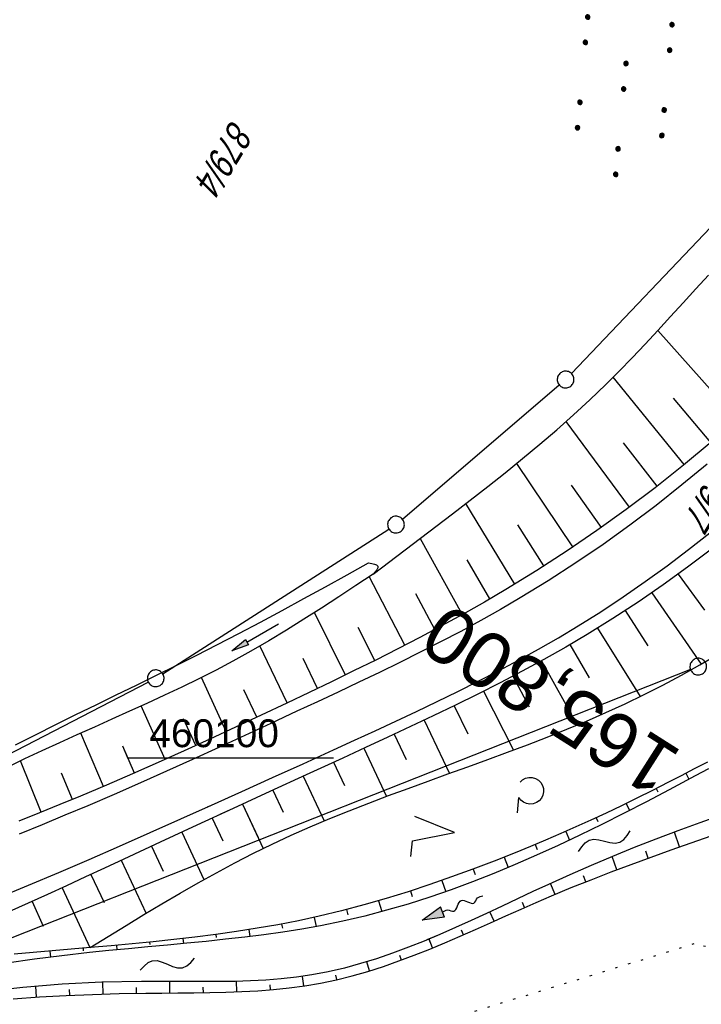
# Model space of a CAD drawing. Extents: x 509054 to 510069, y 459212 to 460305.
# Tile 48 of 66: x 509633 to 509694, y 460078 to 460166. Entities that reach past the tile are written whole.
import ezdxf
from ezdxf.enums import TextEntityAlignment as Align

# ---------------------------------------------------------------- set-up
doc = ezdxf.new("R2010")
doc.units = 0
doc.header["$LTSCALE"] = 10
doc.header["$MEASUREMENT"] = 0
for name, pattern in [('AUSGEZOGEN', [0]), ('LT00', [0]), ('LT17', [0.15, 0.1, -0.05]), ('PUNKTX2_STR', [0.6, 0.1, -0.5])]:
    doc.linetypes.add(name, pattern=pattern)
doc.layers.get('0').update_dxf_attribs({"linetype": 'LT00'})
for name, color, linetype in [('--EK_FBR', 1, 'LT00'), ('--EK_ST-93-1', 30, 'LT17'), ('--FLIEßRICHTPFEIL', 180, 'Continuous'), ('--WASSER_GRENZE', 180, 'PUNKTX2_STR'), ('--WASSER_NUTZUNG', 180, 'Continuous'), ('DFK_FLUR_NR', 250, 'LT00'), ('DFK_GZPKT', 250, 'LT00'), ('DFK_KATASTER', 250, 'LT00'), ('DFK_NUTZUNG', 250, 'LT00'), ('PFEIL', 140, 'AUSGEZOGEN'), ('V109_AFBR_BAB', 250, 'LT00'), ('V109_BOESCH', 250, 'LT00'), ('V109_BOSCHUNG', 250, 'LT00'), ('V109_GRABEN', 250, 'LT00'), ('V109_RASTER', 250, 'LT00'), ('V110_AFBR_BAB', 250, 'LT00'), ('V110_BOESCH', 250, 'LT00'), ('V110_BOSCHUNG', 250, 'LT00'), ('V110_GRABEN', 250, 'LT00')]:
    doc.layers.add(name, color=color, linetype=linetype)
doc.styles.add('Beschrift', font='ARIAL.TTF')
doc.styles.get("Standard").update_dxf_attribs({"font": 'ARIAL.TTF'})

# ---------------------------------------------------------------- blocks, each defined once
blk = doc.blocks.new('SYMB7010')
at = {"color": 0, "linetype": 'ByBlock'}
for points in [[(-0.031408, 0.499213), (-0.093728, 0.49134), (-0.15457, 0.475719), (-0.212975, 0.452595), (-0.268021, 0.422333), (-0.31884, 0.385411), (-0.36463, 0.342411), (-0.40467, 0.29401), (-0.438329, 0.240973), (-0.465074, 0.184136), (-0.484486, 0.124395), (-0.496256, 0.062692), (-0.5002, 0)], [(-0.5002, 0), (-0.496256, -0.062692), (-0.484486, -0.124395), (-0.465075, -0.184136), (-0.438329, -0.240973), (-0.404671, -0.29401), (-0.36463, -0.342411), (-0.31884, -0.385411), (-0.268021, -0.422333), (-0.212975, -0.452595), (-0.154571, -0.475719), (-0.093728, -0.49134), (-0.031408, -0.499213), (0.031408, -0.499213)], [(0.5002, 0), (0.496256, 0.062692), (0.484485, 0.124395), (0.465074, 0.184136), (0.438329, 0.240973), (0.40467, 0.29401), (0.36463, 0.342411), (0.31884, 0.385411), (0.268021, 0.422333), (0.212975, 0.452595), (0.15457, 0.475719), (0.093728, 0.49134), (0.031408, 0.499213), (-0.031408, 0.499213)], [(0.031408, -0.499213), (0.093728, -0.491341), (0.15457, -0.475719), (0.212975, -0.452595), (0.268021, -0.422333), (0.31884, -0.385411), (0.36463, -0.342411), (0.404671, -0.294011), (0.438329, -0.240974), (0.465075, -0.184136), (0.484486, -0.124395), (0.496256, -0.062692), (0.500201, 0)]]:
    blk.add_lwpolyline(points, dxfattribs=at)
blk = doc.blocks.new('SYMB7222')
at = {"color": 0, "linetype": 'ByBlock'}
blk.add_line((0, 0.185), (-0.11, -0.185), dxfattribs=at)
blk.add_lwpolyline([(0.25, -0.185), (0.11, -0.185), (0, 0.185)], dxfattribs=at)
blk = doc.blocks.new('SYMB7212')
at = {"color": 0, "linetype": 'ByBlock'}
blk.add_line((0.07, -0.1), (0.21, -0.1), dxfattribs=at)
for points in [[(-0.119836, 0.00627), (-0.114449, 0.036077), (-0.101769, 0.063585), (-0.082606, 0.087042), (-0.05818, 0.104953), (-0.030047, 0.116177), (0, 0.12)], [(0, 0.12), (0.030047, 0.116177), (0.05818, 0.104953), (0.082606, 0.087041), (0.101769, 0.063585), (0.114449, 0.036077), (0.119836, 0.00627)], [(-0.068816, -0.098308), (-0.091239, -0.077945), (-0.107849, -0.052617), (-0.117589, -0.023936), (-0.119836, 0.00627)], [(0.119836, 0.00627), (0.117589, -0.023936), (0.107849, -0.052617), (0.091239, -0.077945), (0.068816, -0.098308)]]:
    blk.add_lwpolyline(points, dxfattribs=at)
blk = doc.blocks.new('SYMB7110')
at = {"color": 0, "linetype": 'ByBlock'}
for p, q in [((-0.515, 0.392919), (-0.515, 0.367081)), ((-0.51, 0.362895), (-0.51, 0.397105)), ((-0.505, 0.399164), (-0.505, 0.360836)), ((-0.5, 0.360204), (-0.5, 0.399796)), ((-0.495, 0.399164), (-0.495, 0.360836)), ((-0.49, 0.362895), (-0.49, 0.397105)), ((-0.485, 0.392919), (-0.485, 0.367081)), ((-0.48, 0.379874), (-0.48, 0.380145)), ((-0.285, 0.392919), (-0.285, 0.367081)), ((-0.28, 0.362895), (-0.28, 0.397105)), ((-0.275, 0.399164), (-0.275, 0.360836)), ((-0.27, 0.360204), (-0.27, 0.399796)), ((-0.265, 0.399164), (-0.265, 0.360836)), ((-0.26, 0.362895), (-0.26, 0.397105)), ((-0.255, 0.392919), (-0.255, 0.367081)), ((-0.25, 0.379874), (-0.25, 0.380146)), ((0.255, 0.392919), (0.255, 0.367081)), ((0.26, 0.362895), (0.26, 0.397105)), ((0.265, 0.399164), (0.265, 0.360836)), ((0.27, 0.360204), (0.27, 0.399796)), ((0.275, 0.399164), (0.275, 0.360836)), ((0.28, 0.362895), (0.28, 0.397105)), ((0.285, 0.392919), (0.285, 0.367081)), ((0.29, 0.379874), (0.29, 0.380145)), ((0.485, 0.392919), (0.485, 0.367081)), ((0.49, 0.362895), (0.49, 0.397105)), ((0.495, 0.399164), (0.495, 0.360836)), ((0.5, 0.360204), (0.5, 0.399796)), ((0.505, 0.399164), (0.505, 0.360836)), ((0.51, 0.362895), (0.51, 0.397105)), ((0.515, 0.392919), (0.515, 0.367081)), ((0.52, 0.379874), (0.52, 0.380146)), ((-0.9, 0.012919), (-0.9, -0.012919)), ((-0.895, -0.017106), (-0.895, 0.017105)), ((-0.89, 0.019164), (-0.89, -0.019164)), ((-0.885, -0.019797), (-0.885, 0.019796)), ((-0.88, 0.019164), (-0.88, -0.019164)), ((-0.875, -0.017106), (-0.875, 0.017105)), ((-0.87, 0.012919), (-0.87, -0.012919)), ((-0.865, -0.000126), (-0.865, 0.000145)), ((-0.67, 0.012919), (-0.67, -0.012919)), ((-0.665, -0.017106), (-0.665, 0.017105)), ((-0.66, 0.019164), (-0.66, -0.019164)), ((-0.655, -0.019797), (-0.655, 0.019796)), ((-0.65, 0.019164), (-0.65, -0.019164)), ((-0.645, -0.017106), (-0.645, 0.017105)), ((-0.64, 0.012919), (-0.64, -0.012919)), ((-0.635, -0.000126), (-0.635, 0.000145)), ((-0.13, 0.012919), (-0.13, -0.012919)), ((-0.125, -0.017105), (-0.125, 0.017105)), ((-0.12, 0.019164), (-0.12, -0.019164)), ((-0.115, -0.019796), (-0.115, 0.019796)), ((-0.11, 0.019164), (-0.11, -0.019164)), ((-0.105, -0.017105), (-0.105, 0.017105)), ((-0.1, 0.012919), (-0.1, -0.012919)), ((-0.095, -0.000126), (-0.095, 0.000146)), ((0.1, 0.012919), (0.1, -0.012919)), ((0.105, -0.017105), (0.105, 0.017105)), ((0.11, 0.019164), (0.11, -0.019164)), ((0.115, -0.019796), (0.115, 0.019796)), ((0.12, 0.019164), (0.12, -0.019164)), ((0.125, -0.017105), (0.125, 0.017105)), ((0.13, 0.012919), (0.13, -0.012919)), ((0.135, -0.000126), (0.135, 0.000146)), ((0.64, 0.012919), (0.64, -0.012919)), ((0.645, -0.017105), (0.645, 0.017105)), ((0.65, 0.019164), (0.65, -0.019164)), ((0.655, -0.019796), (0.655, 0.019796)), ((0.66, 0.019164), (0.66, -0.019164)), ((0.665, -0.017105), (0.665, 0.017105)), ((0.67, 0.012919), (0.67, -0.012919)), ((0.675, -0.000126), (0.675, 0.000146)), ((0.87, 0.012919), (0.87, -0.012919)), ((0.875, -0.017105), (0.875, 0.017105)), ((0.88, 0.019164), (0.88, -0.019164)), ((0.885, -0.019796), (0.885, 0.019796)), ((0.89, 0.019164), (0.89, -0.019164)), ((0.895, -0.017105), (0.895, 0.017105)), ((0.9, 0.012919), (0.9, -0.012919)), ((0.905, -0.000126), (0.905, 0.000146)), ((-0.515, -0.367081), (-0.515, -0.392919)), ((-0.51, -0.397105), (-0.51, -0.362895)), ((-0.505, -0.360836), (-0.505, -0.399164)), ((-0.5, -0.399796), (-0.5, -0.360204)), ((-0.495, -0.360836), (-0.495, -0.399164)), ((-0.49, -0.397106), (-0.49, -0.362895)), ((-0.485, -0.367081), (-0.485, -0.392919)), ((-0.48, -0.380126), (-0.48, -0.379855)), ((-0.285, -0.367081), (-0.285, -0.392919)), ((-0.28, -0.397105), (-0.28, -0.362895)), ((-0.275, -0.360836), (-0.275, -0.399164)), ((-0.27, -0.399796), (-0.27, -0.360204)), ((-0.265, -0.360836), (-0.265, -0.399164)), ((-0.26, -0.397105), (-0.26, -0.362895)), ((-0.255, -0.367081), (-0.255, -0.392919)), ((-0.25, -0.380126), (-0.25, -0.379855)), ((0.255, -0.367081), (0.255, -0.392919)), ((0.26, -0.397105), (0.26, -0.362895)), ((0.265, -0.360836), (0.265, -0.399164)), ((0.27, -0.399796), (0.27, -0.360204)), ((0.275, -0.360836), (0.275, -0.399164)), ((0.28, -0.397105), (0.28, -0.362895)), ((0.285, -0.367081), (0.285, -0.392919)), ((0.29, -0.380126), (0.29, -0.379855)), ((0.485, -0.367081), (0.485, -0.392919)), ((0.49, -0.397105), (0.49, -0.362895)), ((0.495, -0.360836), (0.495, -0.399164)), ((0.5, -0.399796), (0.5, -0.360204)), ((0.505, -0.360836), (0.505, -0.399164)), ((0.51, -0.397105), (0.51, -0.362895)), ((0.515, -0.367081), (0.515, -0.392919)), ((0.52, -0.380126), (0.52, -0.379855))]:
    blk.add_line(p, q, dxfattribs=at)
for points in [[(-0.48, 0.38), (-0.481981, 0.388678), (-0.48753, 0.395637), (-0.49555, 0.399499), (-0.50445, 0.399499), (-0.51247, 0.395637), (-0.518019, 0.388678), (-0.52, 0.38), (-0.518019, 0.371322), (-0.51247, 0.364363), (-0.50445, 0.360501), (-0.49555, 0.360501), (-0.48753, 0.364363), (-0.481981, 0.371322), (-0.48, 0.38)], [(-0.25, 0.38), (-0.251981, 0.388678), (-0.25753, 0.395637), (-0.26555, 0.399499), (-0.27445, 0.399499), (-0.28247, 0.395637), (-0.288019, 0.388678), (-0.29, 0.38), (-0.288019, 0.371322), (-0.28247, 0.364363), (-0.27445, 0.360501), (-0.26555, 0.360501), (-0.25753, 0.364363), (-0.251981, 0.371322), (-0.25, 0.38)], [(0.29, 0.38), (0.288019, 0.388678), (0.28247, 0.395637), (0.27445, 0.399499), (0.26555, 0.399499), (0.25753, 0.395637), (0.251981, 0.388678), (0.25, 0.38), (0.251981, 0.371322), (0.25753, 0.364363), (0.26555, 0.360501), (0.27445, 0.360501), (0.28247, 0.364363), (0.288019, 0.371322), (0.29, 0.38)], [(0.52, 0.38), (0.518019, 0.388678), (0.51247, 0.395637), (0.50445, 0.399499), (0.495549, 0.399499), (0.48753, 0.395637), (0.481981, 0.388678), (0.48, 0.38), (0.481981, 0.371322), (0.48753, 0.364363), (0.495549, 0.360501), (0.50445, 0.360501), (0.51247, 0.364363), (0.518019, 0.371322), (0.52, 0.38)], [(-0.865, 0), (-0.866981, 0.008678), (-0.87253, 0.015637), (-0.88055, 0.019498), (-0.88945, 0.019498), (-0.89747, 0.015637), (-0.903019, 0.008678), (-0.905, 0)], [(-0.905, 0), (-0.903019, -0.008678), (-0.89747, -0.015637), (-0.88945, -0.019499), (-0.88055, -0.019499), (-0.87253, -0.015637), (-0.866981, -0.008678), (-0.865, 0)], [(-0.635, 0), (-0.636981, 0.008678), (-0.64253, 0.015637), (-0.65055, 0.019498), (-0.65945, 0.019498), (-0.66747, 0.015637), (-0.673019, 0.008678), (-0.675, 0)], [(-0.675, 0), (-0.673019, -0.008678), (-0.66747, -0.015637), (-0.65945, -0.019499), (-0.65055, -0.019499), (-0.64253, -0.015637), (-0.636981, -0.008678), (-0.635, 0)], [(-0.095, 0), (-0.096981, 0.008678), (-0.10253, 0.015637), (-0.11055, 0.019499), (-0.11945, 0.019499), (-0.12747, 0.015637), (-0.133019, 0.008678), (-0.135, 0)], [(-0.135, 0), (-0.133019, -0.008678), (-0.12747, -0.015637), (-0.11945, -0.019499), (-0.11055, -0.019499), (-0.10253, -0.015637), (-0.096981, -0.008678), (-0.095, 0)], [(0.135, 0), (0.133019, 0.008678), (0.12747, 0.015637), (0.11945, 0.019499), (0.11055, 0.019499), (0.10253, 0.015637), (0.096981, 0.008678), (0.095, 0)], [(0.095, 0), (0.096981, -0.008678), (0.10253, -0.015637), (0.11055, -0.019499), (0.11945, -0.019499), (0.12747, -0.015637), (0.133019, -0.008678), (0.135, 0)], [(0.675, 0), (0.673019, 0.008678), (0.66747, 0.015637), (0.65945, 0.019499), (0.65055, 0.019499), (0.64253, 0.015637), (0.636981, 0.008678), (0.635, 0)], [(0.635, 0), (0.636981, -0.008678), (0.64253, -0.015637), (0.65055, -0.019499), (0.65945, -0.019499), (0.66747, -0.015637), (0.673019, -0.008678), (0.675, 0)], [(0.905, 0), (0.903019, 0.008678), (0.89747, 0.015637), (0.88945, 0.019499), (0.88055, 0.019499), (0.87253, 0.015637), (0.866981, 0.008678), (0.865, 0)], [(0.865, 0), (0.866981, -0.008678), (0.87253, -0.015637), (0.88055, -0.019499), (0.88945, -0.019499), (0.89747, -0.015637), (0.903019, -0.008678), (0.905, 0)], [(-0.48, -0.38), (-0.481981, -0.371322), (-0.48753, -0.364363), (-0.49555, -0.360501), (-0.50445, -0.360501), (-0.51247, -0.364363), (-0.518019, -0.371322), (-0.52, -0.38), (-0.518019, -0.388678), (-0.51247, -0.395637), (-0.50445, -0.399499), (-0.49555, -0.399499), (-0.48753, -0.395637), (-0.481981, -0.388678), (-0.48, -0.38)], [(-0.25, -0.38), (-0.251981, -0.371322), (-0.25753, -0.364363), (-0.26555, -0.360501), (-0.27445, -0.360501), (-0.28247, -0.364363), (-0.288019, -0.371322), (-0.29, -0.38), (-0.288019, -0.388678), (-0.28247, -0.395637), (-0.27445, -0.399499), (-0.26555, -0.399499), (-0.25753, -0.395637), (-0.251981, -0.388678), (-0.25, -0.38)], [(0.29, -0.38), (0.288019, -0.371322), (0.28247, -0.364363), (0.27445, -0.360501), (0.26555, -0.360501), (0.25753, -0.364363), (0.251981, -0.371322), (0.25, -0.38), (0.251981, -0.388678), (0.25753, -0.395637), (0.26555, -0.399499), (0.27445, -0.399499), (0.28247, -0.395637), (0.288019, -0.388678), (0.29, -0.38)], [(0.52, -0.38), (0.518019, -0.371322), (0.51247, -0.364363), (0.50445, -0.360501), (0.495549, -0.360501), (0.48753, -0.364363), (0.481981, -0.371322), (0.48, -0.38), (0.481981, -0.388678), (0.48753, -0.395637), (0.495549, -0.399499), (0.50445, -0.399499), (0.51247, -0.395637), (0.518019, -0.388678), (0.52, -0.38)]]:
    blk.add_lwpolyline(points, dxfattribs=at)
blk = doc.blocks.new('FLIEßRICHTPFEIL')
at = {"layer": '--FLIEßRICHTPFEIL'}
blk.add_hatch(color=256, dxfattribs=at).paths.add_polyline_path([(-1.95, 0.4875), (-1.95, -0.4875), (0, 0)])
for p, q in [((-1.95, 0.4875), (-1.95, -0.4875)), ((-1.95, 0.4875), (0, 0)), ((0, 0), (-1.95, -0.4875))]:
    blk.add_line(p, q, dxfattribs=at)
at = {"layer": '--FLIEßRICHTPFEIL', "start_tangent": (-1, 0), "end_tangent": (-1, 0)}
blk.add_spline([(-1.95, 0), (-2.4375, 0), (-2.925, 0.325), (-3.4125, 0), (-3.9, -0.325), (-4.3875, 0), (-4.875, 0.325), (-5.3625, 0), (-5.85, 0)], degree=3, dxfattribs=at)
blk = doc.blocks.new('SYMB7251')
at = {"color": 0, "linetype": 'ByBlock'}
for points in [[(-0.25, 0), (-0.208333, 0.028889), (-0.166667, 0.051111), (-0.125, 0.06), (-0.083333, 0.051111), (-0.041667, 0.028889), (0, 0)], [(0, 0), (0.041667, -0.028889), (0.083333, -0.051111), (0.125, -0.06), (0.166667, -0.051111), (0.208333, -0.028889), (0.25, 0)]]:
    blk.add_lwpolyline(points, dxfattribs=at)
blk = doc.blocks.new('Pfreil3')
at = {"layer": 'PFEIL'}
blk.add_hatch(color=256, dxfattribs=at).paths.add_polyline_path([(-1.549, 0.273), (-1.549, -0.273), (0, 0)])
for p, q in [((-1.549, 0), (-4.831, 0)), ((-1.549, -0.273), (-1.549, 0.273)), ((-1.549, 0.273), (0, 0)), ((0, 0), (-1.549, -0.273))]:
    blk.add_line(p, q, dxfattribs=at)

msp = doc.modelspace()

# ---------------------------------------------------------------- linework, layer by layer
at = {"layer": '--EK_FBR'}
for points in [[(509694.855, 460126.437), (509692.58, 460124.555), (509690.263, 460122.723), (509687.905, 460120.944), (509685.507, 460119.221), (509683.07, 460117.556), (509680.593, 460115.953), (509678.079, 460114.413), (509676.312, 460113.383), (509674.529, 460112.382), (509672.732, 460111.407), (509670.921, 460110.457), (509669.098, 460109.526), (509667.266, 460108.614), (509665.426, 460107.717), (509663.58, 460106.832), (509661.728, 460105.957), (509659.874, 460105.088), (509658.018, 460104.222), (509655.682, 460103.136), (509653.345, 460102.052), (509651.006, 460100.975), (509648.664, 460099.905), (509646.318, 460098.844), (509643.968, 460097.796), (509641.611, 460096.762), (509639.248, 460095.744), (509637.202, 460094.879), (509635.151, 460094.025), (509633.097, 460093.179)], [(509694.855, 460126.437), (509692.58, 460124.555), (509690.263, 460122.723), (509687.905, 460120.944), (509685.507, 460119.221), (509683.07, 460117.556), (509680.593, 460115.953), (509678.079, 460114.413), (509676.312, 460113.383), (509674.529, 460112.382), (509672.731, 460111.407), (509670.921, 460110.457), (509669.098, 460109.526), (509667.266, 460108.614), (509665.426, 460107.717), (509663.58, 460106.832), (509661.728, 460105.957), (509659.874, 460105.088), (509658.018, 460104.222), (509655.682, 460103.136), (509653.345, 460102.052), (509651.006, 460100.975), (509648.664, 460099.905), (509646.318, 460098.845), (509645.391, 460098.431)], [(509631.169, 460087.457), (509633.914, 460088.594), (509636.65, 460089.751), (509639.378, 460090.924), (509642.1, 460092.112), (509644.853, 460093.327), (509647.602, 460094.552), (509650.347, 460095.785), (509653.09, 460097.025), (509655.832, 460098.27), (509658.572, 460099.519), (509661.314, 460100.77), (509663.181, 460101.623), (509665.047, 460102.479), (509666.91, 460103.342), (509668.769, 460104.214), (509670.621, 460105.098), (509672.465, 460105.998), (509674.299, 460106.916), (509676.122, 460107.856), (509677.931, 460108.819), (509679.725, 460109.811), (509681.503, 460110.832), (509683.262, 460111.887), (509685.303, 460113.173), (509687.317, 460114.505), (509689.302, 460115.882), (509691.259, 460117.3), (509693.188, 460118.755), (509695.088, 460120.245)], [(509650.003, 460095.63), (509650.347, 460095.785), (509653.09, 460097.025), (509655.831, 460098.27), (509658.572, 460099.519), (509661.314, 460100.77), (509663.181, 460101.623), (509665.047, 460102.479), (509666.91, 460103.342), (509668.769, 460104.214), (509670.621, 460105.098), (509672.465, 460105.998), (509674.299, 460106.916), (509676.122, 460107.856), (509677.931, 460108.819), (509679.725, 460109.811), (509681.503, 460110.832), (509683.262, 460111.887), (509685.303, 460113.173), (509687.317, 460114.505), (509689.302, 460115.882), (509691.259, 460117.3), (509693.187, 460118.755), (509695.088, 460120.245)]]:
    msp.add_lwpolyline(points, dxfattribs=at)
at = {"layer": '--WASSER_GRENZE', "ltscale": 0.2}
for p, q in [((509693.67, 460083.32), (509659.88, 460072.919)), ((509695.89, 460082.84), (509693.67, 460083.32))]:
    msp.add_line(p, q, dxfattribs=at)
at = {"layer": 'DFK_KATASTER'}
for p, q in [((509682.667, 460134.573), (509700.513, 460153.346)), ((509667.49, 460121.487), (509681.58, 460133.542)), ((509645.982, 460107.594), (509666.289, 460120.595)), ((509693.363, 460107.964), (509628.918, 460082.495)), ((509604.906, 460086.264), (509644.684, 460106.844))]:
    msp.add_line(p, q, dxfattribs=at)
at = {"layer": 'V109_AFBR_BAB'}
for points in [[(509694.855, 460126.437), (509692.58, 460124.555), (509690.263, 460122.723), (509687.905, 460120.944), (509685.507, 460119.221), (509683.07, 460117.556), (509680.593, 460115.953), (509678.079, 460114.413), (509676.312, 460113.383), (509674.529, 460112.382), (509672.731, 460111.407), (509670.921, 460110.457), (509669.098, 460109.526), (509667.266, 460108.614), (509665.426, 460107.717), (509663.58, 460106.832), (509661.728, 460105.957), (509659.874, 460105.088), (509658.018, 460104.222), (509655.682, 460103.136), (509653.345, 460102.052), (509651.006, 460100.975), (509648.664, 460099.905), (509646.318, 460098.845), (509645.391, 460098.431)], [(509650.003, 460095.63), (509650.347, 460095.785), (509653.09, 460097.025), (509655.831, 460098.27), (509658.572, 460099.519), (509661.314, 460100.77), (509663.181, 460101.623), (509665.047, 460102.479), (509666.91, 460103.342), (509668.769, 460104.214), (509670.621, 460105.098), (509672.465, 460105.998), (509674.299, 460106.916), (509676.122, 460107.856), (509677.931, 460108.819), (509679.725, 460109.811), (509681.503, 460110.832), (509683.262, 460111.887), (509685.303, 460113.173), (509687.317, 460114.505), (509689.302, 460115.882), (509691.259, 460117.3), (509693.187, 460118.755), (509695.088, 460120.245)]]:
    msp.add_lwpolyline(points, dxfattribs=at)
at = {"layer": 'V109_BOESCH'}
for points in [[(509664.872, 460116.54), (509671.993, 460121.961), (509673.583, 460123.18), (509675.164, 460124.412), (509676.734, 460125.66), (509678.29, 460126.926), (509679.829, 460128.211), (509681.348, 460129.519), (509682.844, 460130.85), (509684.316, 460132.208), (509685.76, 460133.595), (509686.951, 460134.783), (509688.124, 460135.99), (509689.282, 460137.211), (509690.429, 460138.444), (509691.569, 460139.683), (509692.705, 460140.927), (509693.84, 460142.172), (509694.979, 460143.413)], [(509695.229, 460128.411), (509692.732, 460126.332), (509690.187, 460124.313), (509687.594, 460122.354), (509684.955, 460120.458), (509682.274, 460118.626), (509679.55, 460116.86), (509676.786, 460115.163), (509674.875, 460114.042), (509672.947, 460112.952), (509671.005, 460111.888), (509669.049, 460110.848), (509667.081, 460109.83), (509665.103, 460108.831), (509663.117, 460107.847), (509661.123, 460106.875), (509659.123, 460105.914), (509657.119, 460104.96), (509654.818, 460103.872), (509652.513, 460102.792), (509650.204, 460101.722), (509647.89, 460100.664), (509645.573, 460099.622), (509644.333, 460099.074)], [(509695.247, 460118.803), (509693.09, 460117.165), (509690.893, 460115.576), (509688.658, 460114.039), (509686.387, 460112.556), (509684.083, 460111.129), (509682.154, 460109.991), (509680.206, 460108.89), (509678.241, 460107.821), (509676.26, 460106.782), (509674.267, 460105.768), (509672.263, 460104.777), (509670.249, 460103.804), (509668.228, 460102.846), (509666.201, 460101.899), (509664.171, 460100.96), (509662.139, 460100.026), (509658.859, 460098.519), (509655.58, 460097.013), (509652.302, 460095.504), (509651.114, 460094.956)], [(509655.633, 460092.211), (509655.793, 460092.289), (509657.503, 460093.085), (509659.229, 460093.847), (509660.969, 460094.58), (509662.719, 460095.288), (509664.48, 460095.975), (509666.249, 460096.645), (509668.025, 460097.303), (509669.805, 460097.953), (509671.588, 460098.598), (509673.373, 460099.243), (509675.157, 460099.892), (509676.939, 460100.549), (509678.717, 460101.219), (509680.489, 460101.905), (509682.254, 460102.612), (509684.01, 460103.344), (509685.755, 460104.104), (509687.487, 460104.898), (509689.196, 460105.724), (509690.888, 460106.584), (509692.56, 460107.476), (509694.212, 460108.398), (509695.839, 460109.347)]]:
    msp.add_lwpolyline(points, dxfattribs=at)
at = {"layer": 'V109_BOSCHUNG'}
for p, q in [((509697.543, 460130.429), (509690.429, 460138.444)), ((509692.803, 460126.391), (509686.416, 460134.245)), ((509695.196, 460128.383), (509691.82, 460132.354)), ((509687.889, 460122.573), (509682.19, 460130.263)), ((509690.367, 460124.454), (509687.349, 460128.338)), ((509682.808, 460118.984), (509677.77, 460126.499)), ((509685.368, 460120.749), (509682.685, 460124.553)), ((509677.578, 460115.64), (509673.198, 460122.883)), ((509680.207, 460117.278), (509677.855, 460120.979)), ((509672.851, 460112.952), (509669.13, 460119.707)), ((509675.339, 460114.323), (509673.318, 460117.844)), ((509692.26, 460116.556), (509694.618, 460113.295)), ((509667.723, 460110.16), (509664.523, 460116.346)), ((509670.414, 460111.581), (509668.714, 460114.781)), ((509689.892, 460114.878), (509694.309, 460108.453)), ((509662.393, 460107.469), (509659.616, 460113.112)), ((509687.488, 460113.267), (509689.535, 460110.107)), ((509665.033, 460108.789), (509663.538, 460111.75)), ((509685.025, 460111.704), (509688.83, 460105.543)), ((509682.531, 460110.211), (509684.275, 460107.217)), ((509657.141, 460104.97), (509654.707, 460110.101)), ((509659.868, 460106.271), (509658.571, 460108.954)), ((509679.982, 460108.767), (509683.191, 460103)), ((509651.682, 460102.406), (509649.445, 460107.262)), ((509677.4, 460107.376), (509678.866, 460104.61)), ((509654.418, 460103.684), (509653.255, 460106.16)), ((509674.783, 460106.028), (509677.463, 460100.746)), ((509646.196, 460099.9), (509644.053, 460104.702)), ((509672.135, 460104.715), (509673.365, 460102.201)), ((509648.947, 460101.146), (509647.852, 460103.55)), ((509669.459, 460103.428), (509671.731, 460098.65)), ((509666.754, 460102.156), (509667.822, 460099.888)), ((509642.873, 460099.96), (509642.385, 460101.077)), ((509664.041, 460100.9), (509666.057, 460096.574)), ((509661.315, 460099.647), (509662.282, 460097.572)), ((509658.589, 460098.395), (509660.464, 460094.371)), ((509692.936, 460098.651), (509693.208, 460098.119)), ((509655.862, 460097.143), (509656.786, 460095.16)), ((509690.273, 460097.274), (509690.415, 460096.992)), ((509653.137, 460095.889), (509654.542, 460092.874)), ((509687.591, 460095.941), (509687.891, 460095.323)), ((509684.887, 460094.659), (509685.046, 460094.313)), ((509682.159, 460093.429), (509682.498, 460092.652)), ((509692.385, 460092.042), (509691.912, 460093.376)), ((509679.409, 460092.252), (509679.588, 460091.82)), ((509689.565, 460091.032), (509689.336, 460091.664)), ((509676.639, 460091.125), (509677.005, 460090.188)), ((509686.759, 460089.992), (509686.317, 460091.167)), ((509673.85, 460090.049), (509674.031, 460089.555)), ((509671.039, 460089.031), (509671.389, 460088.017)), ((509683.973, 460088.911), (509683.759, 460089.449)), ((509668.209, 460088.08), (509668.369, 460087.574)), ((509681.207, 460087.778), (509680.794, 460088.758)), ((509665.355, 460087.203), (509665.638, 460086.226)), ((509678.461, 460086.587), (509678.264, 460087.038)), ((509675.725, 460085.364), (509675.349, 460086.21)), ((509672.981, 460084.145), (509672.803, 460084.551)), ((509669.997, 460083.488), (509669.883, 460083.764))]:
    msp.add_line(p, q, dxfattribs=at)
at = {"layer": 'V109_GRABEN'}
for points in [[(509637.172, 460103.422), (509638.18, 460103.922), (509639.991, 460104.812), (509641.805, 460105.699), (509643.618, 460106.586), (509645.429, 460107.476), (509647.238, 460108.371), (509649.042, 460109.276), (509650.84, 460110.192), (509652.803, 460111.211), (509654.758, 460112.246), (509656.706, 460113.293), (509658.649, 460114.35), (509660.589, 460115.415), (509662.526, 460116.485), (509664.461, 460117.557)], [(509664.461, 460117.557), (509664.74, 460117.512), (509664.99, 460117.456), (509665.18, 460117.378), (509665.281, 460117.266), (509665.275, 460117.12), (509665.187, 460116.943), (509665.045, 460116.745), (509664.875, 460116.536)], [(509664.875, 460116.536), (509663.325, 460115.515), (509661.774, 460114.499), (509660.218, 460113.491), (509658.654, 460112.497), (509657.082, 460111.52), (509655.497, 460110.565), (509653.898, 460109.636), (509652.283, 460108.738), (509650.764, 460107.933), (509649.23, 460107.154), (509647.684, 460106.397), (509646.128, 460105.659), (509644.565, 460104.935), (509642.995, 460104.222), (509641.422, 460103.516), (509639.847, 460102.812), (509638.886, 460102.381)], [(509694.875, 460099.663), (509693.699, 460099.05), (509692.535, 460098.441), (509691.386, 460097.844), (509689.957, 460097.113), (509688.549, 460096.411), (509687.161, 460095.733), (509685.786, 460095.079), (509684.422, 460094.445), (509683.065, 460093.83), (509681.71, 460093.232), (509680.353, 460092.649), (509678.99, 460092.077), (509677.618, 460091.517), (509675.737, 460090.77), (509673.833, 460090.043), (509671.907, 460089.338), (509669.963, 460088.66), (509668.002, 460088.013), (509666.026, 460087.401), (509664.35, 460086.918)], [(509694.968, 460099.051), (509693.786, 460098.427), (509692.612, 460097.802), (509691.446, 460097.18), (509689.403, 460096.105), (509687.39, 460095.066), (509685.401, 460094.063), (509683.433, 460093.099), (509681.483, 460092.175), (509679.548, 460091.291), (509677.622, 460090.449), (509675.703, 460089.65), (509673.786, 460088.896), (509671.869, 460088.187), (509669.947, 460087.524), (509668.017, 460086.91), (509666.075, 460086.345), (509665.529, 460086.201)], [(509696.197, 460094.917), (509694.195, 460094.213), (509692.214, 460093.489), (509690.252, 460092.744), (509688.304, 460091.978), (509686.367, 460091.188), (509684.439, 460090.374), (509682.517, 460089.534), (509680.597, 460088.667), (509679.213, 460088.027), (509677.828, 460087.376), (509676.44, 460086.722), (509675.05, 460086.07), (509673.657, 460085.425), (509672.259, 460084.791), (509670.856, 460084.176), (509669.679, 460083.681)], [(509670.591, 460083.128), (509671.315, 460083.428), (509672.685, 460084.016), (509674.051, 460084.616), (509675.416, 460085.225), (509676.78, 460085.837), (509678.144, 460086.446), (509679.511, 460087.049), (509680.88, 460087.64), (509682.658, 460088.381), (509684.442, 460089.097), (509686.231, 460089.791), (509688.025, 460090.466), (509689.821, 460091.125), (509691.621, 460091.771), (509693.422, 460092.408), (509695.225, 460093.038), (509697.029, 460093.665)]]:
    msp.add_lwpolyline(points, dxfattribs=at)
at = {"layer": 'V109_RASTER'}
msp.add_line((509661.308, 460100), (509642.808, 460100), dxfattribs=at)
at = {"layer": 'V110_AFBR_BAB'}
for points in [[(509694.855, 460126.437), (509692.58, 460124.555), (509690.263, 460122.723), (509687.905, 460120.944), (509685.507, 460119.221), (509683.07, 460117.556), (509680.593, 460115.953), (509678.079, 460114.413), (509676.312, 460113.383), (509674.529, 460112.382), (509672.732, 460111.407), (509670.921, 460110.457), (509669.098, 460109.526), (509667.266, 460108.614), (509665.426, 460107.717), (509663.58, 460106.832), (509661.728, 460105.957), (509659.874, 460105.088), (509658.018, 460104.222), (509655.682, 460103.136), (509653.345, 460102.052), (509651.006, 460100.975), (509648.664, 460099.905), (509646.318, 460098.844), (509643.968, 460097.796), (509641.611, 460096.762), (509639.248, 460095.744), (509637.202, 460094.879), (509635.151, 460094.025), (509633.097, 460093.179)], [(509631.169, 460087.457), (509633.914, 460088.594), (509636.65, 460089.751), (509639.378, 460090.924), (509642.1, 460092.112), (509644.853, 460093.327), (509647.602, 460094.552), (509650.347, 460095.785), (509653.09, 460097.025), (509655.832, 460098.27), (509658.572, 460099.519), (509661.314, 460100.77), (509663.181, 460101.623), (509665.047, 460102.479), (509666.91, 460103.342), (509668.769, 460104.214), (509670.621, 460105.098), (509672.465, 460105.998), (509674.299, 460106.916), (509676.122, 460107.856), (509677.931, 460108.819), (509679.725, 460109.811), (509681.503, 460110.832), (509683.262, 460111.887), (509685.303, 460113.173), (509687.317, 460114.505), (509689.302, 460115.882), (509691.259, 460117.3), (509693.188, 460118.755), (509695.088, 460120.245)]]:
    msp.add_lwpolyline(points, dxfattribs=at)
at = {"layer": 'V110_BOESCH'}
for points in [[(509664.872, 460116.54), (509671.993, 460121.961), (509673.583, 460123.18), (509675.164, 460124.412), (509676.734, 460125.66), (509678.29, 460126.926), (509679.829, 460128.211), (509681.348, 460129.519), (509682.845, 460130.85), (509684.316, 460132.208), (509685.76, 460133.595), (509686.951, 460134.783), (509688.124, 460135.99), (509689.282, 460137.211), (509690.429, 460138.444), (509691.569, 460139.683), (509692.705, 460140.927), (509693.84, 460142.172), (509694.979, 460143.413)], [(509695.229, 460128.411), (509692.732, 460126.332), (509690.187, 460124.313), (509687.594, 460122.354), (509684.955, 460120.458), (509682.274, 460118.626), (509679.55, 460116.86), (509676.786, 460115.163), (509674.875, 460114.042), (509672.947, 460112.952), (509671.005, 460111.888), (509669.049, 460110.848), (509667.081, 460109.83), (509665.103, 460108.831), (509663.117, 460107.847), (509661.123, 460106.875), (509659.123, 460105.914), (509657.119, 460104.96), (509654.818, 460103.872), (509652.513, 460102.792), (509650.204, 460101.722), (509647.89, 460100.664), (509645.573, 460099.622), (509643.25, 460098.596), (509640.923, 460097.589), (509638.591, 460096.604), (509636.753, 460095.845), (509634.913, 460095.097), (509633.07, 460094.355)], [(509695.247, 460118.803), (509693.09, 460117.165), (509690.893, 460115.576), (509688.658, 460114.039), (509686.387, 460112.556), (509684.083, 460111.129), (509682.154, 460109.991), (509680.206, 460108.89), (509678.241, 460107.821), (509676.26, 460106.782), (509674.267, 460105.768), (509672.263, 460104.777), (509670.249, 460103.804), (509668.228, 460102.846), (509666.201, 460101.899), (509664.171, 460100.96), (509662.139, 460100.026), (509658.859, 460098.519), (509655.58, 460097.013), (509652.302, 460095.504), (509649.025, 460093.992), (509645.749, 460092.473), (509642.475, 460090.947), (509640.763, 460090.145), (509639.051, 460089.344), (509637.337, 460088.547), (509635.619, 460087.758), (509633.898, 460086.978), (509632.171, 460086.213)], [(509639.471, 460082.999), (509641.076, 460083.989), (509642.682, 460084.975), (509644.292, 460085.954), (509645.907, 460086.921), (509647.528, 460087.874), (509649.158, 460088.809), (509650.798, 460089.721), (509652.449, 460090.608), (509654.113, 460091.465), (509655.793, 460092.289), (509657.503, 460093.085), (509659.229, 460093.847), (509660.969, 460094.58), (509662.719, 460095.288), (509664.48, 460095.975), (509666.249, 460096.645), (509668.025, 460097.303), (509669.805, 460097.953), (509671.588, 460098.598), (509673.373, 460099.243), (509675.157, 460099.892), (509676.939, 460100.549), (509678.717, 460101.219), (509680.489, 460101.905), (509682.254, 460102.612), (509684.01, 460103.344), (509685.755, 460104.105), (509687.487, 460104.898), (509689.196, 460105.724), (509690.888, 460106.584), (509692.56, 460107.476), (509694.212, 460108.398), (509695.839, 460109.347)]]:
    msp.add_lwpolyline(points, dxfattribs=at)
at = {"layer": 'V110_BOSCHUNG'}
for p, q in [((509697.543, 460130.428), (509690.429, 460138.444)), ((509692.803, 460126.391), (509686.416, 460134.245)), ((509695.196, 460128.383), (509691.82, 460132.354)), ((509687.889, 460122.573), (509682.19, 460130.263)), ((509690.367, 460124.454), (509687.349, 460128.338)), ((509682.808, 460118.984), (509677.77, 460126.499)), ((509685.369, 460120.749), (509682.685, 460124.553)), ((509677.579, 460115.64), (509673.198, 460122.883)), ((509680.207, 460117.278), (509677.855, 460120.979)), ((509672.851, 460112.952), (509669.13, 460119.707)), ((509675.339, 460114.323), (509673.318, 460117.844)), ((509692.26, 460116.556), (509694.618, 460113.295)), ((509667.724, 460110.16), (509664.523, 460116.346)), ((509670.414, 460111.581), (509668.714, 460114.781)), ((509689.892, 460114.878), (509694.309, 460108.453)), ((509662.393, 460107.469), (509659.616, 460113.112)), ((509687.488, 460113.267), (509689.535, 460110.107)), ((509665.033, 460108.789), (509663.538, 460111.75)), ((509685.025, 460111.704), (509688.83, 460105.543)), ((509682.531, 460110.211), (509684.275, 460107.217)), ((509657.141, 460104.97), (509654.707, 460110.101)), ((509659.868, 460106.271), (509658.571, 460108.954)), ((509679.982, 460108.767), (509683.191, 460103)), ((509651.682, 460102.406), (509649.445, 460107.262)), ((509677.4, 460107.376), (509678.866, 460104.61)), ((509654.418, 460103.684), (509653.255, 460106.16)), ((509674.783, 460106.028), (509677.463, 460100.746)), ((509646.196, 460099.9), (509644.053, 460104.702)), ((509672.135, 460104.715), (509673.365, 460102.201)), ((509648.948, 460101.146), (509647.852, 460103.55)), ((509669.459, 460103.428), (509671.731, 460098.65)), ((509640.652, 460097.474), (509638.626, 460102.265)), ((509666.754, 460102.156), (509667.822, 460099.888)), ((509643.434, 460098.676), (509642.385, 460101.077)), ((509664.041, 460100.9), (509666.057, 460096.574)), ((509635.071, 460095.161), (509633.21, 460099.767)), ((509661.315, 460099.647), (509662.282, 460097.572)), ((509637.867, 460096.304), (509636.889, 460098.669)), ((509658.589, 460098.395), (509660.464, 460094.371)), ((509692.936, 460098.651), (509693.208, 460098.119)), ((509655.863, 460097.143), (509656.786, 460095.16)), ((509690.273, 460097.274), (509690.415, 460096.992)), ((509653.137, 460095.889), (509654.995, 460091.902)), ((509687.591, 460095.941), (509687.891, 460095.323)), ((509650.413, 460094.633), (509651.366, 460092.586)), ((509684.887, 460094.659), (509685.046, 460094.313)), ((509682.159, 460093.429), (509682.498, 460092.652)), ((509647.69, 460093.374), (509649.68, 460089.102)), ((509692.385, 460092.042), (509691.912, 460093.376)), ((509644.969, 460092.11), (509646.018, 460089.858)), ((509679.41, 460092.252), (509679.588, 460091.82)), ((509689.565, 460091.032), (509689.336, 460091.664)), ((509642.25, 460090.841), (509644.476, 460086.064)), ((509676.639, 460091.125), (509677.005, 460090.188)), ((509686.76, 460089.991), (509686.317, 460091.167)), ((509673.85, 460090.049), (509674.031, 460089.555)), ((509639.533, 460089.57), (509640.716, 460087.032)), ((509671.039, 460089.031), (509671.389, 460088.017)), ((509683.973, 460088.911), (509683.759, 460089.449)), ((509636.963, 460088.375), (509639.444, 460082.997)), ((509668.209, 460088.08), (509668.369, 460087.574)), ((509681.207, 460087.778), (509680.794, 460088.758)), ((509665.356, 460087.203), (509665.638, 460086.226)), ((509634.264, 460087.143), (509635.253, 460084.933)), ((509662.479, 460086.411), (509662.596, 460085.953)), ((509678.461, 460086.587), (509678.264, 460087.038)), ((509659.579, 460085.713), (509659.761, 460084.885)), ((509675.725, 460085.364), (509675.349, 460086.21)), ((509653.709, 460084.607), (509653.806, 460083.989)), ((509656.655, 460085.115), (509656.722, 460084.753)), ((509672.981, 460084.145), (509672.804, 460084.551)), ((509647.776, 460083.807), (509647.828, 460083.357)), ((509650.747, 460084.175), (509650.783, 460083.914)), ((509670.212, 460082.969), (509669.883, 460083.764)), ((509638.823, 460082.943), (509638.845, 460082.713)), ((509641.812, 460083.205), (509641.85, 460082.795)), ((509644.797, 460083.488), (509644.818, 460083.283)), ((509635.834, 460082.688), (509635.887, 460082.127)), ((509667.402, 460081.875), (509667.255, 460082.274)), ((509664.542, 460080.909), (509664.292, 460081.72)), ((509658.653, 460079.549), (509658.52, 460080.408)), ((509661.62, 460080.116), (509661.524, 460080.533)), ((509634.653, 460078.542), (509634.593, 460079.517)), ((509640.63, 460078.825), (509640.599, 460079.886)), ((509643.622, 460078.889), (509643.614, 460079.422)), ((509646.622, 460078.916), (509646.605, 460079.957)), ((509649.625, 460078.942), (509649.613, 460079.44)), ((509652.636, 460079.018), (509652.59, 460079.965)), ((509655.647, 460079.201), (509655.608, 460079.65)), ((509637.639, 460078.711), (509637.617, 460079.225))]:
    msp.add_line(p, q, dxfattribs=at)
at = {"layer": 'V110_GRABEN'}
for points in [[(509632.769, 460101.204), (509634.567, 460102.121), (509636.371, 460103.026), (509638.18, 460103.922), (509639.991, 460104.812), (509641.805, 460105.699), (509643.618, 460106.586), (509645.429, 460107.476), (509647.238, 460108.371), (509649.042, 460109.276), (509650.84, 460110.191), (509652.803, 460111.211), (509654.758, 460112.246), (509656.706, 460113.293), (509658.649, 460114.35), (509660.589, 460115.415), (509662.526, 460116.485), (509664.461, 460117.557)], [(509664.461, 460117.557), (509664.74, 460117.512), (509664.99, 460117.456), (509665.18, 460117.378), (509665.281, 460117.266), (509665.275, 460117.12), (509665.187, 460116.943), (509665.045, 460116.745), (509664.875, 460116.536)], [(509664.875, 460116.536), (509663.326, 460115.515), (509661.774, 460114.499), (509660.218, 460113.491), (509658.654, 460112.497), (509657.082, 460111.52), (509655.497, 460110.565), (509653.898, 460109.636), (509652.283, 460108.738), (509650.764, 460107.933), (509649.23, 460107.154), (509647.684, 460106.397), (509646.129, 460105.659), (509644.565, 460104.935), (509642.995, 460104.222), (509641.422, 460103.516), (509639.847, 460102.812), (509638.273, 460102.106), (509636.701, 460101.396), (509635.134, 460100.675), (509633.574, 460099.942), (509631.638, 460099.003)], [(509694.875, 460099.663), (509693.699, 460099.05), (509692.536, 460098.441), (509691.386, 460097.844), (509689.957, 460097.113), (509688.55, 460096.411), (509687.161, 460095.733), (509685.786, 460095.079), (509684.423, 460094.445), (509683.065, 460093.83), (509681.71, 460093.232), (509680.353, 460092.649), (509678.99, 460092.077), (509677.618, 460091.517), (509675.737, 460090.77), (509673.833, 460090.042), (509671.908, 460089.338), (509669.963, 460088.66), (509668.002, 460088.013), (509666.026, 460087.401), (509664.038, 460086.828), (509662.038, 460086.298), (509660.03, 460085.814), (509658.18, 460085.414), (509656.325, 460085.053), (509654.465, 460084.729), (509652.6, 460084.436), (509650.732, 460084.173), (509648.861, 460083.934), (509646.987, 460083.718), (509645.111, 460083.519), (509643.232, 460083.336), (509641.352, 460083.164), (509639.471, 460082.999), (509637.764, 460082.853), (509636.057, 460082.707), (509634.35, 460082.557), (509632.645, 460082.4)], [(509694.968, 460099.051), (509693.786, 460098.427), (509692.612, 460097.802), (509691.446, 460097.18), (509689.403, 460096.105), (509687.39, 460095.066), (509685.401, 460094.063), (509683.433, 460093.099), (509681.484, 460092.175), (509679.548, 460091.291), (509677.622, 460090.449), (509675.703, 460089.65), (509673.786, 460088.896), (509671.869, 460088.187), (509669.947, 460087.524), (509668.017, 460086.91), (509666.075, 460086.345), (509664.118, 460085.83), (509662.141, 460085.367), (509660.141, 460084.956), (509658.465, 460084.656), (509656.773, 460084.388), (509655.066, 460084.149), (509653.347, 460083.934), (509651.619, 460083.738), (509649.882, 460083.557), (509648.139, 460083.387), (509646.391, 460083.223), (509644.642, 460083.061), (509642.893, 460082.896), (509641.146, 460082.725), (509639.403, 460082.543), (509636.924, 460082.257), (509634.456, 460081.942), (509631.996, 460081.6)], [(509696.197, 460094.917), (509694.195, 460094.213), (509692.214, 460093.489), (509690.252, 460092.744), (509688.304, 460091.978), (509686.367, 460091.188), (509684.439, 460090.374), (509682.517, 460089.534), (509680.597, 460088.667), (509679.213, 460088.026), (509677.828, 460087.376), (509676.44, 460086.722), (509675.05, 460086.07), (509673.657, 460085.425), (509672.259, 460084.791), (509670.856, 460084.176), (509669.447, 460083.584), (509668.031, 460083.02), (509666.608, 460082.49), (509665.177, 460081.999), (509663.736, 460081.553), (509662.286, 460081.157), (509660.825, 460080.817), (509659.353, 460080.537), (509657.992, 460080.337), (509656.622, 460080.186), (509655.244, 460080.077), (509653.859, 460080.005), (509652.468, 460079.962), (509651.073, 460079.942), (509649.674, 460079.939), (509648.272, 460079.945), (509646.869, 460079.956), (509645.466, 460079.963), (509644.064, 460079.96), (509640.503, 460079.883), (509636.955, 460079.7), (509633.423, 460079.408), (509629.907, 460079.007)], [(509632.562, 460078.386), (509634.927, 460078.56), (509637.298, 460078.695), (509639.675, 460078.794), (509642.058, 460078.861), (509644.446, 460078.9), (509645.887, 460078.912), (509647.329, 460078.92), (509648.771, 460078.931), (509650.21, 460078.951), (509651.647, 460078.984), (509653.08, 460079.037), (509654.507, 460079.116), (509655.927, 460079.226), (509657.339, 460079.373), (509658.743, 460079.562), (509660.136, 460079.801), (509661.565, 460080.103), (509662.984, 460080.459), (509664.392, 460080.862), (509665.79, 460081.309), (509667.181, 460081.794), (509668.565, 460082.312), (509669.943, 460082.859), (509671.315, 460083.428), (509672.685, 460084.016), (509674.051, 460084.616), (509675.416, 460085.225), (509676.78, 460085.837), (509678.145, 460086.446), (509679.511, 460087.049), (509680.88, 460087.64), (509682.658, 460088.381), (509684.442, 460089.097), (509686.231, 460089.791), (509688.025, 460090.466), (509689.821, 460091.125), (509691.621, 460091.771), (509693.422, 460092.408), (509695.225, 460093.038)]]:
    msp.add_lwpolyline(points, dxfattribs=at)

# ---------------------------------------------------------------- block references
at = {"layer": '--FLIEßRICHTPFEIL', "rotation": 201.9442638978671}
msp.add_blockref('FLIEßRICHTPFEIL', (509669.277, 460085.465), dxfattribs=at)
at = {"layer": '--WASSER_NUTZUNG', "zscale": 10}
for p, xscale, yscale, rotation in [((509685.633, 460092.56), 9.99999999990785, 10.00000000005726, 21.60088975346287), ((509646.393, 460081.502), 9.999999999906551, 10.00000000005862, 12.4505041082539)]:
    msp.add_blockref('SYMB7251', p, dxfattribs=dict(at, xscale=xscale, yscale=yscale, rotation=rotation))
at = {"layer": 'DFK_GZPKT', "xscale": 1.500000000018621, "yscale": 1.5, "zscale": 1.5, "rotation": 264.7377099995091}
for p in [(509682.15, 460134.029), (509666.92, 460120.999), (509694.06, 460108.239), (509645.35, 460107.19)]:
    msp.add_blockref('SYMB7010', p, dxfattribs=at)
at = {"layer": 'DFK_NUTZUNG', "xscale": 10.00000000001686, "yscale": 10, "zscale": 10, "rotation": 264.7377100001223}
for name, p in [('SYMB7110', (509687.461, 460161.277)), ('SYMB7212', (509678.98, 460097.089)), ('SYMB7222', (509670.338, 460093.51))]:
    msp.add_blockref(name, p, dxfattribs=at)
at = {"layer": 'PFEIL', "rotation": 210.0828416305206}
msp.add_blockref('Pfreil3', (509652.195, 460109.654), dxfattribs=at)

# ---------------------------------------------------------------- texts
at = {"layer": '--EK_ST-93-1', "style": 'Beschrift'}
msp.add_text('165,800', height=5, rotation=-212.47797, dxfattribs=at).set_placement((509691.419, 460098.411), align=Align.MIDDLE_LEFT)
at = {"layer": 'DFK_FLUR_NR', "oblique": 13.754, "width": 0.75}
for s, p in [('879/4', (509652.204, 460157.483)), ('879/7', (509696.168, 460127.342))]:
    msp.add_text(s, height=2.5, rotation=238.7304, dxfattribs=at).set_placement(p)
at = {"layer": 'V109_RASTER', "width": 0.998}
msp.add_text(' 460100', height=2.5, rotation=-0.00117, dxfattribs=at).set_placement((509643.808, 460101))

doc.saveas('drawing.dxf')
